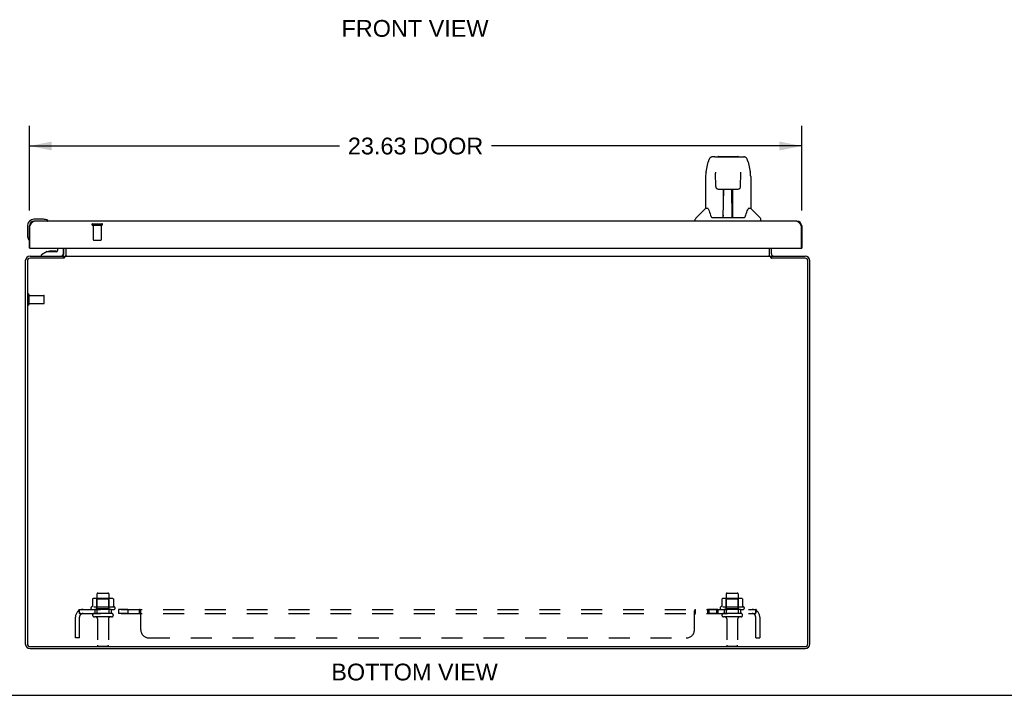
# Model space of a CAD drawing. Header units: inches. Extents: x 0 to 116, y 0 to 75.
# Tile 2 of 9: x 27 to 58, y 0 to 21. Entities that reach past the tile are written whole.
import ezdxf

# ---------------------------------------------------------------- set-up
doc = ezdxf.new("R2010")
doc.units = ezdxf.units.IN
doc.header["$LTSCALE"] = 6.394819
doc.header["$MEASUREMENT"] = 0
doc.linetypes.add('HIDDEN', pattern=[0.2, 0.1, -0.1])
doc.layers.get('0').update_dxf_attribs({"linetype": 'CONTINUOUS'})
for name, color, linetype in [('02___PRT_ALL_AXES', 7, 'CONTINUOUS'), ('DEFAULT_2', 8, 'HIDDEN'), ('DIMENSIONS', 7, 'CONTINUOUS')]:
    doc.layers.add(name, color=color, linetype=linetype)
doc.styles.get("Standard").update_dxf_attribs({"font": 'arial.ttf'})
doc.dimstyles.new('DIMSTYLE_1', dxfattribs={"dimtxt": 0.512953, "dimasz": 0.683938, "dimexe": 0.09, "dimexo": 0.07, "dimgap": 0.0375, "dimtad": 0, "dimtih": 1, "dimtoh": 1, "dimzin": 4, "dimdsep": 46, "dimtxsty": 'Standard', "dimblk": '_FILLED', "dimblk1": '_FILLED', "dimblk2": '_FILLED', "dimcen": 0.09, "dimazin": 1, "dimtfac": 1, "dimtdec": 3, "dimtofl": 0, "dimtmove": 0, "dimatfit": 3, "dimldrblk": '_FILLED', "dimfxl": 1, "dimtolj": 1, "dimtzin": 4, "dimarcsym": 0})

# ---------------------------------------------------------------- blocks, each defined once
blk = doc.blocks.new('_FILLED')
at = {"color": 0, "linetype": 'ByBlock'}
blk.add_solid([(0, 0), (-1, 0.2), (-1, -0.2)], dxfattribs=at)
blk = doc.blocks.new('*D4')
at = {"layer": 'DIMENSIONS', "color": 2, "linetype": 'Continuous'}
for p, q in [((27.742, 14.829), (27.742, 17.412)), ((51.367, 14.829), (51.367, 17.412)), ((27.742, 16.797), (37.229, 16.797)), ((51.367, 16.797), (41.88, 16.797))]:
    blk.add_line(p, q, dxfattribs=at)
at = {"layer": 'DIMENSIONS', "color": 2, "linetype": 'Continuous', "xscale": 0.6839378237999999, "yscale": 0.6839378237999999, "zscale": 0.6839378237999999, "rotation": 180}
blk.add_blockref('_FILLED', (27.742, 16.797), dxfattribs=at)
at = {"layer": 'DIMENSIONS', "color": 2, "linetype": 'Continuous', "xscale": 0.6839378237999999, "yscale": 0.6839378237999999, "zscale": 0.6839378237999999}
blk.add_blockref('_FILLED', (51.367, 16.797), dxfattribs=at)
at = {"layer": 'DIMENSIONS', "color": 2, "linetype": 'Continuous', "insert": (39.555, 17.053), "char_height": 0.513, "width": 4.13795, "attachment_point": 2, "line_spacing_factor": 0.9}
blk.add_mtext('23.63 DOOR', dxfattribs=at)

msp = doc.modelspace()

# ---------------------------------------------------------------- linework, layer by layer
at = {"color": 7, "linetype": 'Continuous'}
for p, q in [((48.444, 16.004), (48.509, 16.31)), ((48.713, 16.464), (48.633, 16.464)), ((48.714, 16.464), (49.517, 16.464)), ((48.719, 16.464), (48.718, 16.464)), ((48.824, 16.476), (49.411, 16.476)), ((49.517, 16.464), (49.602, 16.464)), ((49.726, 16.31), (49.791, 16.004)), ((48.729, 15.99), (48.729, 15.987)), ((48.729, 15.987), (48.73, 15.983)), ((48.73, 15.983), (48.73, 15.979)), ((48.73, 15.979), (48.73, 15.975)), ((48.73, 15.975), (48.73, 15.969)), ((48.737, 15.558), (48.73, 15.969)), ((49.498, 15.558), (49.505, 15.968)), ((49.505, 15.979), (49.505, 15.984)), ((49.505, 15.974), (49.505, 15.979)), ((49.505, 15.968), (49.505, 15.974)), ((48.428, 15.861), (48.428, 14.889)), ((49.806, 15.861), (49.806, 14.889)), ((48.737, 15.558), (48.737, 15.558)), ((48.818, 15.48), (48.938, 15.48)), ((48.968, 14.634), (48.983, 15.481)), ((48.976, 15.065), (48.976, 15.481)), ((48.982, 15.417), (48.976, 15.417)), ((49.243, 14.614), (49.228, 15.481)), ((49.229, 15.417), (49.259, 15.417)), ((49.232, 15.481), (49.232, 15.417)), ((49.259, 14.614), (49.259, 15.481)), ((49.297, 15.48), (49.417, 15.48)), ((48.979, 15.256), (48.976, 15.256)), ((48.979, 15.244), (48.976, 15.244)), ((49.259, 15.256), (49.232, 15.256)), ((49.259, 15.244), (49.232, 15.244)), ((48.423, 14.884), (48.125, 14.586)), ((48.501, 14.889), (48.428, 14.889)), ((49.236, 15.015), (49.259, 15.015)), ((49.259, 15.011), (49.236, 15.011)), ((49.806, 14.889), (49.733, 14.889)), ((49.812, 14.884), (50.11, 14.586)), ((28.172, 14.556), (27.882, 14.556)), ((28.21, 14.553), (28.172, 14.556)), ((28.307, 14.509), (28.307, 14.509)), ((48.113, 14.496), (48.113, 14.558)), ((48.632, 14.614), (49.603, 14.614)), ((48.969, 14.686), (48.969, 14.66)), ((48.976, 14.614), (48.976, 14.618)), ((49.243, 14.66), (49.242, 14.686)), ((50.121, 14.496), (50.121, 14.558)), ((27.682, 14.356), (27.682, 14.066)), ((27.742, 14.351), (27.755, 14.351)), ((51.367, 14.351), (51.354, 14.351)), ((27.682, 14.066), (27.685, 14.028)), ((27.727, 13.937), (27.728, 13.934)), ((27.77, 13.671), (27.742, 13.671)), ((28.286, 13.566), (28.116, 13.467)), ((28.286, 13.566), (28.569, 13.566)), ((28.45, 13.582), (28.38, 13.582)), ((28.52, 13.582), (28.45, 13.582)), ((28.45, 13.582), (28.45, 13.582)), ((28.6, 13.671), (28.6, 13.597)), ((28.785, 13.506), (28.785, 13.671)), ((51.339, 13.671), (51.367, 13.671)), ((28.116, 13.428), (28.116, 13.467)), ((28.792, 13.367), (28.792, 13.428)), ((28.813, 13.385), (28.792, 13.411)), ((50.422, 13.385), (50.442, 13.411)), ((50.442, 13.367), (50.442, 13.428)), ((0, 0), (116.269, 0))]:
    msp.add_line(p, q, dxfattribs=at)
at = {"color": 3, "linetype": 'Continuous'}
for p, q in [((51.222, 14.496), (27.887, 14.496)), ((27.742, 13.671), (27.742, 14.351)), ((27.755, 13.686), (27.755, 14.351)), ((51.354, 14.351), (51.354, 13.686)), ((51.367, 14.351), (51.367, 13.671)), ((27.77, 13.671), (51.339, 13.671)), ((28.792, 13.498), (28.792, 13.671)), ((28.867, 13.443), (28.867, 13.671)), ((50.367, 13.671), (50.367, 13.443)), ((50.442, 13.498), (50.442, 13.671)), ((27.617, 13.283), (27.617, 1.573)), ((27.68, 13.285), (27.68, 1.571)), ((28.789, 13.365), (27.76, 13.365)), ((27.762, 13.428), (28.792, 13.428)), ((28.805, 13.374), (28.801, 13.372)), ((28.819, 13.428), (28.819, 13.386)), ((28.819, 13.428), (50.415, 13.428)), ((50.415, 13.428), (50.415, 13.386)), ((50.442, 13.428), (51.472, 13.428)), ((51.474, 13.365), (50.445, 13.365)), ((51.554, 1.571), (51.554, 13.285)), ((51.617, 1.573), (51.617, 13.283)), ((27.76, 1.491), (51.474, 1.491)), ((27.762, 1.428), (51.472, 1.428))]:
    msp.add_line(p, q, dxfattribs=at)
at = {"color": 7, "linetype": 'Continuous'}
for points in [[(48.633, 16.464), (48.629, 16.464), (48.616, 16.463), (48.603, 16.459), (48.591, 16.454), (48.579, 16.447), (48.569, 16.439), (48.56, 16.431), (48.552, 16.421), (48.545, 16.41), (48.538, 16.399), (48.532, 16.386), (48.527, 16.373), (48.521, 16.358), (48.516, 16.341), (48.511, 16.323), (48.509, 16.31)], [(49.726, 16.31), (49.723, 16.323), (49.718, 16.341), (49.713, 16.358), (49.708, 16.373), (49.702, 16.387), (49.696, 16.399), (49.69, 16.411), (49.683, 16.421), (49.674, 16.431), (49.665, 16.44), (49.655, 16.448), (49.643, 16.454), (49.631, 16.459), (49.618, 16.463), (49.605, 16.464), (49.602, 16.464)], [(48.444, 16.004), (48.438, 15.973), (48.432, 15.934), (48.429, 15.894), (48.428, 15.861)], [(48.729, 15.993), (48.729, 15.993), (48.729, 15.993), (48.729, 15.993), (48.729, 15.992), (48.729, 15.992), (48.729, 15.991), (48.729, 15.99)], [(49.505, 15.984), (49.505, 15.987), (49.505, 15.989), (49.505, 15.99), (49.505, 15.991), (49.505, 15.992), (49.506, 15.993), (49.506, 15.993)], [(49.806, 15.86), (49.805, 15.894), (49.802, 15.934), (49.797, 15.974), (49.791, 16.004)], [(48.737, 15.558), (48.739, 15.545), (48.742, 15.532), (48.747, 15.52), (48.754, 15.51), (48.763, 15.501), (48.773, 15.493), (48.784, 15.487), (48.796, 15.483), (48.808, 15.48), (48.816, 15.48)], [(48.938, 15.48), (48.941, 15.48), (48.95, 15.48), (48.958, 15.481), (48.966, 15.481), (48.974, 15.481)], [(48.974, 15.481), (49.262, 15.481), (49.27, 15.481), (49.278, 15.481), (49.286, 15.48), (49.294, 15.48), (49.297, 15.48)], [(49.418, 15.48), (49.428, 15.481), (49.44, 15.483), (49.452, 15.487), (49.463, 15.494), (49.473, 15.501), (49.481, 15.511), (49.488, 15.522), (49.493, 15.533), (49.496, 15.546), (49.498, 15.558)], [(48.498, 14.889), (48.504, 14.879), (48.518, 14.851), (48.533, 14.815), (48.548, 14.773), (48.564, 14.725), (48.579, 14.677)], [(49.656, 14.677), (49.67, 14.723), (49.686, 14.771), (49.702, 14.814), (49.717, 14.85), (49.731, 14.878), (49.737, 14.889)], [(28.307, 14.509), (28.306, 14.509), (28.304, 14.51), (28.301, 14.511)], [(48.579, 14.677), (48.582, 14.669), (48.586, 14.656), (48.591, 14.646), (48.596, 14.637)], [(48.596, 14.637), (48.602, 14.63), (48.607, 14.624), (48.614, 14.619), (48.621, 14.615), (48.629, 14.614), (48.631, 14.614)], [(49.603, 14.614), (49.605, 14.614), (49.613, 14.615), (49.62, 14.619), (49.627, 14.623), (49.633, 14.629), (49.638, 14.637)], [(49.638, 14.637), (49.643, 14.645), (49.648, 14.656), (49.653, 14.668), (49.656, 14.677)], [(27.728, 13.934), (27.729, 13.932), (27.729, 13.932), (27.729, 13.931), (27.729, 13.931)], [(28.813, 13.385), (28.812, 13.384), (28.811, 13.382), (28.81, 13.381), (28.808, 13.379), (28.807, 13.377), (28.807, 13.376)], [(50.422, 13.385), (50.423, 13.384), (50.424, 13.382), (50.425, 13.381), (50.426, 13.379), (50.427, 13.377), (50.428, 13.376)]]:
    msp.add_lwpolyline(points, dxfattribs=at)
at = {"color": 3, "linetype": 'Continuous'}
for points in [[(27.755, 14.351), (27.761, 14.36), (27.766, 14.37), (27.772, 14.379), (27.777, 14.388), (27.783, 14.397), (27.788, 14.406), (27.794, 14.415), (27.799, 14.423), (27.805, 14.431), (27.81, 14.439), (27.816, 14.446), (27.821, 14.453), (27.827, 14.46), (27.832, 14.466), (27.838, 14.471), (27.843, 14.476), (27.849, 14.481), (27.854, 14.485), (27.86, 14.488), (27.865, 14.491), (27.871, 14.493), (27.876, 14.494), (27.882, 14.495), (27.887, 14.496)], [(51.222, 14.496), (51.228, 14.495), (51.233, 14.494), (51.239, 14.493), (51.244, 14.491), (51.25, 14.488), (51.255, 14.485), (51.261, 14.481), (51.266, 14.476), (51.272, 14.471), (51.277, 14.466), (51.283, 14.46), (51.288, 14.453), (51.294, 14.446), (51.299, 14.439), (51.305, 14.431), (51.31, 14.423), (51.316, 14.415), (51.321, 14.406), (51.327, 14.397), (51.332, 14.388), (51.338, 14.379), (51.343, 14.37), (51.349, 14.36), (51.354, 14.351)], [(28.766, 13.443), (28.767, 13.443), (28.767, 13.443), (28.768, 13.443), (28.768, 13.443), (28.769, 13.443), (28.77, 13.442), (28.771, 13.442), (28.773, 13.441), (28.774, 13.44), (28.775, 13.438), (28.778, 13.436)], [(28.778, 13.436), (28.779, 13.435), (28.781, 13.433), (28.783, 13.432)], [(28.783, 13.432), (28.784, 13.431), (28.786, 13.43), (28.787, 13.429)], [(28.787, 13.429), (28.789, 13.429), (28.79, 13.428), (28.791, 13.428), (28.792, 13.428)], [(28.801, 13.372), (28.8, 13.371), (28.798, 13.371), (28.797, 13.37), (28.796, 13.369), (28.795, 13.369), (28.794, 13.368), (28.793, 13.367), (28.792, 13.366), (28.791, 13.366), (28.789, 13.365)], [(28.819, 13.386), (28.818, 13.385), (28.817, 13.384), (28.816, 13.383), (28.815, 13.382), (28.814, 13.381), (28.813, 13.38), (28.812, 13.379), (28.811, 13.378), (28.81, 13.378), (28.809, 13.377), (28.808, 13.376), (28.807, 13.376), (28.806, 13.375), (28.805, 13.374)], [(28.852, 13.436), (28.85, 13.434), (28.848, 13.433), (28.847, 13.431), (28.846, 13.43), (28.845, 13.43), (28.844, 13.429), (28.843, 13.428), (28.841, 13.428), (28.84, 13.428), (28.839, 13.428)], [(28.855, 13.439), (28.854, 13.438), (28.853, 13.437), (28.852, 13.436)], [(28.867, 13.443), (28.866, 13.443), (28.865, 13.443), (28.864, 13.444), (28.863, 13.443), (28.862, 13.443), (28.86, 13.443), (28.859, 13.442), (28.858, 13.441), (28.856, 13.44), (28.855, 13.439)], [(50.367, 13.443), (50.368, 13.443), (50.369, 13.443), (50.37, 13.444), (50.372, 13.443), (50.373, 13.443), (50.374, 13.443), (50.376, 13.442), (50.377, 13.441), (50.378, 13.44), (50.379, 13.439)], [(50.379, 13.439), (50.381, 13.438), (50.382, 13.437), (50.383, 13.436), (50.385, 13.434)], [(50.385, 13.434), (50.386, 13.433), (50.387, 13.431), (50.389, 13.43), (50.39, 13.43), (50.391, 13.429), (50.392, 13.428), (50.393, 13.428), (50.394, 13.428), (50.395, 13.428)], [(50.415, 13.386), (50.416, 13.385), (50.417, 13.384), (50.419, 13.383), (50.42, 13.382), (50.421, 13.381), (50.422, 13.38), (50.423, 13.379), (50.424, 13.378), (50.425, 13.378), (50.426, 13.377), (50.427, 13.376), (50.428, 13.376), (50.429, 13.375), (50.43, 13.374), (50.433, 13.373)], [(50.433, 13.373), (50.434, 13.372), (50.435, 13.371), (50.436, 13.371), (50.437, 13.37), (50.439, 13.369), (50.44, 13.369), (50.441, 13.368), (50.442, 13.367), (50.443, 13.366), (50.444, 13.366), (50.445, 13.365)], [(50.447, 13.429), (50.446, 13.429), (50.445, 13.428), (50.443, 13.428), (50.442, 13.428)], [(50.452, 13.432), (50.451, 13.431), (50.449, 13.43), (50.447, 13.429)], [(50.46, 13.438), (50.457, 13.436), (50.455, 13.435), (50.454, 13.433), (50.452, 13.432)], [(50.469, 13.443), (50.468, 13.443), (50.468, 13.443), (50.467, 13.443), (50.466, 13.443), (50.466, 13.443), (50.465, 13.442), (50.463, 13.442), (50.462, 13.441), (50.461, 13.44), (50.46, 13.438)]]:
    msp.add_lwpolyline(points, dxfattribs=at)
at = {"color": 7, "linetype": 'Continuous'}
for centre, radius, start, end in [((48.824, 16.456), 0.0197, 90, 156.393), ((49.411, 16.456), 0.0197, 23.607, 90), ((48.437, 14.87), 0.0197, 90, 135), ((49.798, 14.87), 0.0197, 45, 90), ((27.882, 14.356), 0.2, 90, 180), ((27.882, 14.356), 0.14, 90, 180), ((28.172, 14.306), 0.25, 59.1101, 90), ((28.292, 14.511), 0.015, 270, 353.6204), ((28.292, 14.507), 0.015, 6.3796, 59.1101), ((48.153, 14.558), 0.0394, 135, 180), ((48.988, 14.633), 0.0197, 179, 270), ((48.988, 14.633), 0.0197, 260.739, 269.9232), ((49.223, 14.633), 0.0197, 270, 1), ((49.223, 14.633), 0.0197, 270.0771, 272.6469), ((50.082, 14.558), 0.0394, 0, 45), ((27.932, 14.066), 0.25, 180, 210.8899), ((27.731, 13.946), 0.015, 210.8899, 263.6204), ((27.727, 13.946), 0.015, 276.3796, 360), ((28.38, 13.492), 0.09, 90, 124.9249), ((28.52, 13.492), 0.09, 55.2472, 90), ((28.569, 13.597), 0.0317, 270, 360), ((28.706, 13.506), 0.0787, 270, 360), ((28.722, 13.498), 0.145, 308.7549, 311.9883), ((28.722, 13.498), 0.145, 336.1284, 360), ((50.512, 13.498), 0.145, 180, 203.8716), ((50.512, 13.498), 0.145, 228.0117, 231.2451)]:
    msp.add_arc(centre, radius, start, end, dxfattribs=at)
at = {"color": 3, "linetype": 'Continuous'}
for centre, radius, start, end in [((27.887, 14.351), 0.145, 90, 180), ((51.222, 14.351), 0.145, 0, 90), ((27.77, 13.686), 0.015, 180, 270), ((51.339, 13.686), 0.015, 270, 360), ((27.762, 13.283), 0.145, 90, 180), ((27.76, 13.285), 0.08, 90, 180), ((28.722, 13.498), 0.07, 273.2314, 360), ((50.512, 13.498), 0.07, 180, 266.7686), ((51.472, 13.283), 0.145, 0, 90), ((51.474, 13.285), 0.08, 0, 90), ((27.762, 1.573), 0.145, 180, 270), ((27.76, 1.571), 0.08, 180, 270), ((51.472, 1.573), 0.145, 270, 360), ((51.474, 1.571), 0.08, 270, 360)]:
    msp.add_arc(centre, radius, start, end, dxfattribs=at)
at = {"color": 7, "linetype": 'Continuous'}
for centre, start_param, end_param in [((48.968, 14.653), -1.369355, -1.264777), ((49.243, 14.653), -1.876815, -1.570796)]:
    msp.add_ellipse(centre, major_axis=(0.0394, 0), ratio=1, start_param=start_param, end_param=end_param, dxfattribs=at)
at = {"layer": '02___PRT_ALL_AXES', "color": 8, "linetype": 'HIDDEN'}
for p, q in [((29.693, 14.378), (29.693, 13.931)), ((29.693, 14.378), (29.941, 14.378)), ((29.941, 14.378), (29.941, 13.931)), ((27.735, 11.979), (27.735, 12.227)), ((27.735, 12.227), (28.182, 12.227)), ((27.735, 11.979), (28.182, 11.979)), ((29.809, 3.098), (29.809, 2.503)), ((30.175, 3.098), (30.175, 2.503)), ((49.059, 3.098), (49.059, 2.503)), ((49.425, 3.098), (49.425, 2.503)), ((30.348, 2.698), (29.637, 2.698)), ((29.658, 2.628), (29.742, 2.628)), ((29.742, 2.628), (29.742, 2.503)), ((30.242, 2.628), (29.742, 2.628)), ((30.242, 2.503), (29.742, 2.503)), ((30.242, 2.628), (30.242, 2.503)), ((30.242, 2.628), (30.326, 2.628)), ((30.471, 2.628), (30.471, 2.503)), ((30.752, 2.628), (30.471, 2.628)), ((30.752, 2.503), (30.471, 2.503)), ((30.752, 2.628), (30.752, 2.503)), ((48.803, 2.628), (48.483, 2.628)), ((48.483, 2.628), (48.483, 2.503)), ((48.803, 2.503), (48.483, 2.503)), ((48.522, 2.628), (48.522, 2.503)), ((48.764, 2.628), (48.764, 2.503)), ((48.803, 2.628), (48.803, 2.503)), ((49.598, 2.698), (48.887, 2.698)), ((48.908, 2.628), (48.992, 2.628)), ((49.492, 2.628), (48.992, 2.628)), ((48.992, 2.628), (48.992, 2.503)), ((49.492, 2.503), (48.992, 2.503)), ((49.492, 2.628), (49.576, 2.628)), ((49.492, 2.628), (49.492, 2.503)), ((29.826, 2.334), (29.826, 1.533)), ((30.158, 2.334), (30.158, 1.533)), ((49.076, 2.334), (49.076, 1.533)), ((49.408, 2.334), (49.408, 1.533))]:
    msp.add_line(p, q, dxfattribs=at)
at = {"layer": '02___PRT_ALL_AXES', "color": 7, "linetype": 'Continuous'}
for start, end in [(171.3788, 173.479), (167.6738, 168.0893)]:
    msp.add_arc((27.882, 14.356), 0.2, start, end, dxfattribs=at)
at = {"layer": '02___PRT_ALL_AXES', "color": 8, "linetype": 'HIDDEN'}
for centre, radius, start, end in [((29.992, 2.098), 0.698, 117.6814, 120.6631), ((29.992, 2.098), 0.698, 59.3369, 62.3186), ((49.242, 2.098), 0.698, 117.6814, 120.6631), ((49.242, 2.098), 0.698, 59.3369, 62.3186), ((29.658, 2.666), 0.0384, 124.4497, 270), ((30.326, 2.666), 0.0384, 270, 55.5503), ((48.908, 2.666), 0.0384, 124.4497, 270), ((49.576, 2.666), 0.0384, 270, 55.5503)]:
    msp.add_arc(centre, radius, start, end, dxfattribs=at)
at = {"layer": 'DEFAULT_2', "color": 8, "linetype": 'HIDDEN'}
for p, q in [((29.675, 14.421), (29.959, 14.421)), ((29.675, 14.378), (29.959, 14.378)), ((29.703, 13.921), (29.931, 13.921)), ((27.692, 11.961), (27.692, 12.245)), ((27.735, 11.961), (27.735, 12.245)), ((28.192, 11.989), (28.192, 12.217)), ((29.839, 3.128), (30.145, 3.128)), ((49.089, 3.128), (49.395, 3.128)), ((29.673, 2.942), (29.673, 2.724)), ((30.248, 2.964), (29.737, 2.964)), ((29.809, 2.944), (29.789, 2.964)), ((29.809, 2.648), (29.809, 2.944)), ((30.176, 2.944), (29.809, 2.944)), ((30.176, 2.944), (30.196, 2.964)), ((30.176, 2.648), (30.176, 2.944)), ((30.311, 2.942), (30.311, 2.724)), ((48.923, 2.942), (48.923, 2.724)), ((49.498, 2.964), (48.987, 2.964)), ((49.059, 2.944), (49.039, 2.964)), ((49.426, 2.944), (49.059, 2.944)), ((49.059, 2.648), (49.059, 2.944)), ((49.426, 2.944), (49.446, 2.964)), ((49.426, 2.648), (49.426, 2.944)), ((49.561, 2.942), (49.561, 2.724)), ((29.235, 2.574), (29.314, 2.477)), ((29.274, 2.503), (29.274, 2.628)), ((29.274, 2.628), (49.961, 2.628)), ((29.274, 2.503), (49.961, 2.503)), ((29.283, 2.526), (29.283, 2.528)), ((29.284, 2.525), (29.283, 2.526)), ((29.284, 2.523), (29.284, 2.525)), ((29.285, 2.522), (29.284, 2.523)), ((29.286, 2.52), (29.285, 2.522)), ((29.286, 2.519), (29.286, 2.52)), ((29.287, 2.517), (29.286, 2.519)), ((29.287, 2.516), (29.287, 2.517)), ((29.288, 2.515), (29.287, 2.516)), ((29.289, 2.513), (29.288, 2.515)), ((29.289, 2.512), (29.289, 2.513)), ((29.29, 2.511), (29.289, 2.512)), ((29.29, 2.51), (29.29, 2.511)), ((29.291, 2.509), (29.29, 2.51)), ((29.292, 2.507), (29.291, 2.509)), ((29.292, 2.506), (29.292, 2.507)), ((29.293, 2.505), (29.292, 2.506)), ((29.301, 2.485), (29.296, 2.49)), ((29.809, 2.648), (29.789, 2.628)), ((30.176, 2.648), (29.809, 2.648)), ((30.176, 2.648), (30.196, 2.628)), ((31.113, 2.503), (31.113, 2.628)), ((31.123, 2.623), (31.121, 2.624)), ((31.123, 2.496), (31.122, 2.498)), ((31.128, 2.616), (31.126, 2.619)), ((31.149, 2.574), (31.147, 2.575)), ((31.149, 2.477), (31.147, 2.477)), ((31.149, 2.003), (31.149, 2.574)), ((48.086, 2.574), (48.087, 2.575)), ((48.086, 2.003), (48.086, 2.574)), ((48.089, 2.577), (48.09, 2.579)), ((48.094, 2.477), (48.096, 2.478)), ((48.107, 2.616), (48.109, 2.619)), ((48.113, 2.498), (48.114, 2.499)), ((48.12, 2.628), (48.121, 2.628)), ((48.121, 2.503), (48.121, 2.628)), ((49.059, 2.648), (49.039, 2.628)), ((49.426, 2.648), (49.059, 2.648)), ((49.426, 2.648), (49.446, 2.628)), ((50, 2.574), (49.92, 2.477)), ((49.961, 2.503), (49.961, 2.628)), ((29.149, 1.753), (29.149, 2.391)), ((29.274, 1.753), (29.274, 2.391)), ((30.257, 2.397), (29.728, 2.397)), ((49.507, 2.397), (48.978, 2.397)), ((49.961, 1.753), (49.961, 2.391)), ((50.086, 2.391), (50.086, 1.753)), ((29.274, 1.753), (29.149, 1.753)), ((31.399, 1.753), (47.836, 1.753)), ((49.961, 1.753), (50.086, 1.753)), ((29.856, 1.503), (30.128, 1.503)), ((49.106, 1.503), (49.378, 1.503))]:
    msp.add_line(p, q, dxfattribs=at)
for points in [[(29.673, 2.724), (29.673, 2.723), (29.673, 2.722), (29.673, 2.721), (29.673, 2.72), (29.672, 2.719), (29.672, 2.719), (29.671, 2.718), (29.671, 2.718), (29.671, 2.717), (29.67, 2.717), (29.67, 2.717), (29.67, 2.717), (29.67, 2.716), (29.669, 2.716), (29.669, 2.716), (29.669, 2.716), (29.668, 2.716), (29.668, 2.715)], [(29.679, 2.952), (29.678, 2.951), (29.677, 2.95), (29.676, 2.949), (29.675, 2.947), (29.674, 2.945), (29.674, 2.944), (29.673, 2.942)], [(30.305, 2.952), (30.307, 2.951), (30.308, 2.95), (30.309, 2.949), (30.31, 2.947), (30.311, 2.945), (30.311, 2.944), (30.311, 2.942)], [(30.317, 2.715), (30.316, 2.716), (30.316, 2.716), (30.316, 2.716), (30.315, 2.716), (30.315, 2.716), (30.315, 2.717), (30.315, 2.717), (30.314, 2.717), (30.314, 2.717), (30.314, 2.718), (30.313, 2.718), (30.313, 2.719), (30.313, 2.719), (30.312, 2.72), (30.312, 2.721), (30.312, 2.722), (30.311, 2.723), (30.311, 2.724)], [(48.923, 2.724), (48.923, 2.723), (48.923, 2.722), (48.923, 2.721), (48.923, 2.72), (48.922, 2.719), (48.922, 2.719), (48.921, 2.718), (48.921, 2.718), (48.921, 2.717), (48.92, 2.717), (48.92, 2.717), (48.92, 2.717), (48.92, 2.716), (48.919, 2.716), (48.919, 2.716), (48.919, 2.716), (48.918, 2.716), (48.918, 2.715)], [(48.929, 2.952), (48.928, 2.951), (48.927, 2.95), (48.926, 2.949), (48.925, 2.947), (48.924, 2.945), (48.924, 2.944), (48.923, 2.942)], [(49.555, 2.952), (49.557, 2.951), (49.558, 2.95), (49.559, 2.949), (49.56, 2.947), (49.561, 2.945), (49.561, 2.944), (49.561, 2.942)], [(49.567, 2.715), (49.566, 2.716), (49.566, 2.716), (49.566, 2.716), (49.565, 2.716), (49.565, 2.716), (49.565, 2.717), (49.565, 2.717), (49.564, 2.717), (49.564, 2.717), (49.564, 2.718), (49.563, 2.718), (49.563, 2.719), (49.563, 2.719), (49.562, 2.72), (49.562, 2.721), (49.562, 2.722), (49.561, 2.723), (49.561, 2.724)], [(29.235, 2.574), (29.237, 2.575), (29.239, 2.577), (29.24, 2.579), (29.242, 2.582), (29.244, 2.584), (29.245, 2.587), (29.247, 2.59), (29.248, 2.593), (29.25, 2.596), (29.251, 2.599)], [(29.251, 2.599), (29.254, 2.606), (29.255, 2.609), (29.256, 2.611), (29.258, 2.614), (29.259, 2.616), (29.26, 2.619), (29.262, 2.621), (29.264, 2.623), (29.265, 2.624), (29.267, 2.626), (29.268, 2.627), (29.27, 2.627), (29.271, 2.628), (29.273, 2.628), (29.274, 2.628)], [(29.274, 2.562), (29.274, 2.562), (29.274, 2.562), (29.274, 2.563), (29.274, 2.562), (29.274, 2.562), (29.274, 2.562), (29.274, 2.562), (29.274, 2.561), (29.274, 2.561), (29.274, 2.561), (29.274, 2.56), (29.274, 2.56), (29.274, 2.559)], [(29.283, 2.528), (29.282, 2.53), (29.282, 2.531), (29.281, 2.531), (29.281, 2.532), (29.281, 2.533), (29.28, 2.534), (29.28, 2.535), (29.28, 2.536), (29.28, 2.537), (29.279, 2.538), (29.279, 2.539), (29.279, 2.54), (29.278, 2.541), (29.278, 2.541), (29.278, 2.542), (29.278, 2.543), (29.277, 2.544), (29.277, 2.545), (29.277, 2.546), (29.277, 2.547), (29.276, 2.548), (29.276, 2.548), (29.276, 2.549), (29.276, 2.55), (29.276, 2.551), (29.275, 2.552), (29.275, 2.552), (29.275, 2.553), (29.275, 2.554), (29.275, 2.555), (29.275, 2.555), (29.274, 2.556), (29.274, 2.557), (29.274, 2.558), (29.274, 2.558), (29.274, 2.559), (29.274, 2.56), (29.274, 2.56), (29.274, 2.561), (29.274, 2.561), (29.274, 2.562), (29.274, 2.562), (29.274, 2.562)], [(29.296, 2.49), (29.294, 2.491), (29.292, 2.493), (29.29, 2.495), (29.288, 2.496), (29.286, 2.498), (29.284, 2.499), (29.282, 2.5), (29.28, 2.501), (29.278, 2.502), (29.276, 2.502), (29.275, 2.503), (29.274, 2.503)], [(29.297, 2.499), (29.297, 2.499), (29.297, 2.499), (29.296, 2.499), (29.296, 2.499), (29.296, 2.499), (29.296, 2.5), (29.296, 2.5), (29.295, 2.501), (29.295, 2.501), (29.295, 2.501), (29.295, 2.502), (29.294, 2.502), (29.294, 2.503), (29.294, 2.503), (29.294, 2.504), (29.293, 2.504), (29.293, 2.505), (29.293, 2.505)], [(29.294, 2.502), (29.294, 2.502), (29.294, 2.502), (29.295, 2.501), (29.295, 2.501), (29.295, 2.5), (29.296, 2.5), (29.296, 2.5), (29.296, 2.499), (29.296, 2.499), (29.296, 2.499), (29.297, 2.499), (29.297, 2.499), (29.297, 2.499)], [(29.314, 2.477), (29.314, 2.477), (29.313, 2.477), (29.313, 2.477), (29.312, 2.477), (29.311, 2.477), (29.31, 2.477), (29.309, 2.478), (29.308, 2.479), (29.307, 2.48), (29.305, 2.481), (29.304, 2.482), (29.303, 2.483), (29.301, 2.485)], [(31.132, 2.609), (31.13, 2.611), (31.129, 2.614), (31.128, 2.616), (31.126, 2.619), (31.124, 2.621), (31.123, 2.623), (31.121, 2.624), (31.12, 2.626), (31.118, 2.627), (31.117, 2.627), (31.115, 2.628), (31.114, 2.628), (31.113, 2.628)], [(31.122, 2.498), (31.121, 2.499), (31.119, 2.5), (31.118, 2.501), (31.117, 2.502), (31.116, 2.502), (31.114, 2.503), (31.113, 2.503)], [(31.121, 2.499), (31.119, 2.5), (31.118, 2.501)], [(31.126, 2.493), (31.124, 2.495), (31.123, 2.496)], [(31.131, 2.485), (31.13, 2.486), (31.129, 2.488), (31.128, 2.49), (31.126, 2.493)], [(31.135, 2.481), (31.134, 2.482), (31.133, 2.483), (31.131, 2.485)], [(31.138, 2.593), (31.136, 2.599), (31.134, 2.603), (31.133, 2.606), (31.132, 2.609)], [(31.149, 2.477), (31.147, 2.477), (31.146, 2.477), (31.144, 2.477), (31.143, 2.477), (31.142, 2.477), (31.14, 2.477), (31.139, 2.478), (31.138, 2.479), (31.136, 2.48), (31.135, 2.481), (31.134, 2.482), (31.133, 2.483)], [(31.147, 2.575), (31.146, 2.577), (31.145, 2.579), (31.143, 2.582), (31.142, 2.584), (31.141, 2.587), (31.139, 2.59), (31.138, 2.593)], [(31.146, 2.577), (31.145, 2.579), (31.143, 2.582), (31.142, 2.584), (31.141, 2.587), (31.139, 2.59)], [(31.143, 2.477), (31.142, 2.477), (31.14, 2.477)], [(48.086, 2.477), (48.088, 2.477), (48.089, 2.477), (48.09, 2.477), (48.092, 2.477), (48.093, 2.477), (48.094, 2.477), (48.096, 2.478), (48.097, 2.479), (48.098, 2.48), (48.1, 2.481), (48.101, 2.482), (48.102, 2.483)], [(48.086, 2.477), (48.088, 2.477), (48.089, 2.477), (48.09, 2.477), (48.092, 2.477)], [(48.087, 2.575), (48.089, 2.577), (48.09, 2.579), (48.091, 2.582), (48.093, 2.584), (48.094, 2.587), (48.095, 2.59), (48.097, 2.593), (48.099, 2.599)], [(48.091, 2.582), (48.093, 2.584), (48.094, 2.587), (48.095, 2.59)], [(48.097, 2.479), (48.098, 2.48), (48.1, 2.481)], [(48.099, 2.599), (48.1, 2.603), (48.102, 2.606), (48.103, 2.609)], [(48.101, 2.482), (48.102, 2.483), (48.103, 2.485), (48.104, 2.486)], [(48.103, 2.609), (48.104, 2.611), (48.106, 2.614), (48.107, 2.616), (48.109, 2.619), (48.11, 2.621), (48.112, 2.623), (48.114, 2.624), (48.115, 2.626), (48.117, 2.627), (48.118, 2.627), (48.119, 2.628), (48.12, 2.628), (48.121, 2.628)], [(48.104, 2.486), (48.106, 2.488), (48.107, 2.49)], [(48.107, 2.49), (48.109, 2.493), (48.11, 2.495), (48.112, 2.496), (48.113, 2.498), (48.114, 2.499), (48.115, 2.5), (48.117, 2.501), (48.118, 2.502), (48.119, 2.502), (48.12, 2.503), (48.121, 2.503)], [(48.119, 2.502), (48.12, 2.503), (48.121, 2.503)], [(49.92, 2.477), (49.921, 2.477), (49.921, 2.477), (49.922, 2.477), (49.923, 2.477), (49.924, 2.477), (49.925, 2.477), (49.926, 2.478), (49.927, 2.479), (49.928, 2.48), (49.929, 2.481), (49.931, 2.482), (49.932, 2.483), (49.934, 2.485), (49.937, 2.488)], [(49.937, 2.488), (49.939, 2.49), (49.941, 2.491), (49.943, 2.493), (49.945, 2.495), (49.947, 2.496), (49.949, 2.498), (49.951, 2.499), (49.953, 2.5), (49.955, 2.501), (49.957, 2.502), (49.958, 2.502), (49.96, 2.503), (49.961, 2.503)], [(49.961, 2.563), (49.961, 2.562), (49.961, 2.562), (49.961, 2.562), (49.961, 2.562), (49.961, 2.562), (49.961, 2.561), (49.961, 2.561), (49.961, 2.56), (49.961, 2.56), (49.961, 2.559), (49.961, 2.559), (49.961, 2.558), (49.96, 2.557), (49.96, 2.557), (49.96, 2.556), (49.96, 2.556), (49.96, 2.555), (49.96, 2.554), (49.96, 2.554), (49.96, 2.553), (49.959, 2.552), (49.959, 2.552), (49.959, 2.551), (49.959, 2.55), (49.959, 2.55), (49.959, 2.549), (49.958, 2.548), (49.958, 2.547), (49.958, 2.547), (49.958, 2.546), (49.958, 2.545), (49.957, 2.544), (49.957, 2.543), (49.957, 2.543), (49.957, 2.542), (49.956, 2.541), (49.956, 2.54), (49.956, 2.539), (49.956, 2.539), (49.955, 2.538), (49.955, 2.537), (49.955, 2.536), (49.955, 2.535), (49.954, 2.534), (49.954, 2.533), (49.954, 2.532), (49.953, 2.532), (49.953, 2.531), (49.953, 2.53), (49.952, 2.529), (49.952, 2.528), (49.952, 2.527), (49.951, 2.526), (49.951, 2.525), (49.951, 2.524), (49.95, 2.523), (49.95, 2.522), (49.949, 2.521), (49.949, 2.52), (49.949, 2.52), (49.948, 2.519), (49.948, 2.518), (49.948, 2.517), (49.947, 2.516), (49.947, 2.515), (49.947, 2.515), (49.946, 2.514), (49.946, 2.513), (49.945, 2.512), (49.945, 2.511), (49.945, 2.511), (49.944, 2.51), (49.944, 2.509), (49.944, 2.509), (49.943, 2.508), (49.943, 2.507), (49.943, 2.507), (49.942, 2.506), (49.942, 2.505), (49.942, 2.505), (49.941, 2.504), (49.941, 2.503), (49.941, 2.503), (49.94, 2.502), (49.94, 2.502), (49.94, 2.501), (49.939, 2.501), (49.939, 2.5), (49.939, 2.5), (49.939, 2.5), (49.939, 2.499), (49.938, 2.499), (49.938, 2.499)], [(49.938, 2.499), (49.938, 2.499), (49.938, 2.499), (49.938, 2.499), (49.938, 2.499), (49.938, 2.499), (49.938, 2.499), (49.939, 2.499), (49.939, 2.5), (49.939, 2.5), (49.939, 2.5), (49.94, 2.501), (49.94, 2.501), (49.94, 2.501), (49.941, 2.502), (49.941, 2.502)], [(49.981, 2.606), (49.98, 2.609), (49.978, 2.611), (49.977, 2.614), (49.976, 2.616), (49.974, 2.619), (49.973, 2.621), (49.971, 2.623), (49.969, 2.624), (49.968, 2.626), (49.966, 2.627), (49.965, 2.627), (49.963, 2.628), (49.962, 2.628), (49.961, 2.628)], [(49.961, 2.559), (49.961, 2.56), (49.961, 2.56), (49.961, 2.561), (49.961, 2.561), (49.961, 2.561), (49.961, 2.562), (49.961, 2.562), (49.961, 2.562), (49.961, 2.562), (49.961, 2.563)], [(50, 2.574), (49.998, 2.575), (49.996, 2.577), (49.994, 2.579), (49.993, 2.582), (49.991, 2.584), (49.99, 2.587), (49.988, 2.59), (49.987, 2.593), (49.985, 2.596), (49.984, 2.599), (49.981, 2.606)]]:
    msp.add_lwpolyline(points, dxfattribs=at)
for centre, radius, start, end in [((29.675, 14.399), 0.0215, 90, 270), ((29.959, 14.399), 0.0215, 270, 90), ((29.703, 13.931), 0.01, 180, 270), ((29.931, 13.931), 0.01, 270, 360), ((27.714, 12.245), 0.0215, 360, 180), ((28.182, 12.217), 0.01, 360, 90), ((27.714, 11.961), 0.0215, 180, 0), ((28.182, 11.989), 0.01, 270, 0), ((29.839, 3.098), 0.03, 90, 180), ((30.145, 3.098), 0.03, 0, 90), ((49.089, 3.098), 0.03, 90, 180), ((49.395, 3.098), 0.03, 0, 90), ((29.737, 2.823), 0.141, 90, 113.95), ((30.248, 2.823), 0.141, 66.05, 90), ((48.987, 2.823), 0.141, 90, 113.95), ((49.498, 2.823), 0.141, 66.05, 90), ((29.386, 2.391), 0.237, 90, 180), ((29.386, 2.391), 0.112, 90, 180), ((29.728, 2.45), 0.053, 90, 270), ((30.257, 2.45), 0.053, 270, 90), ((48.978, 2.45), 0.053, 90, 270), ((49.507, 2.45), 0.053, 270, 90), ((49.849, 2.391), 0.237, 0, 90), ((49.849, 2.391), 0.112, 0, 90), ((29.764, 2.334), 0.0625, 0, 90), ((30.221, 2.334), 0.0625, 90, 180), ((49.014, 2.334), 0.0625, 0, 90), ((49.471, 2.334), 0.0625, 90, 180), ((31.399, 2.003), 0.25, 180, 270), ((47.836, 2.003), 0.25, 270, 360), ((29.856, 1.533), 0.03, 180, 270), ((30.128, 1.533), 0.03, 270, 360), ((49.106, 1.533), 0.03, 180, 270), ((49.378, 1.533), 0.03, 270, 360)]:
    msp.add_arc(centre, radius, start, end, dxfattribs=at)

# ---------------------------------------------------------------- texts
at = {"layer": 'DIMENSIONS', "color": 2, "linetype": 'Continuous', "attachment_point": 2, "line_spacing_factor": 0.9}
for s, insert, char_height, width in [('FRONT VIEW', (39.538, 20.65), 0.513, 4.48882), ('BOTTOM VIEW', (39.523, 0.968), 0.51295, 5.08377)]:
    msp.add_mtext(s, dxfattribs=dict(at, insert=insert, char_height=char_height, width=width))

# ---------------------------------------------------------------- dimensions: what is measured, and where the dimension line sits
at = {"layer": 'DIMENSIONS', "color": 2, "linetype": 'Continuous'}
dim = msp.add_linear_dim(base=(27.742355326, 16.79681262), p1=(51.367355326, 14.759422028), p2=(27.742355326, 14.759422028), angle=180, text='<> DOOR', dimstyle='DIMSTYLE_1', dxfattribs=at)
dim.commit()
dim.dimension.update_dxf_attribs({"geometry": '*D4', "text_midpoint": (39.554855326, 16.79681262), "dimtype": 160})

doc.saveas('drawing.dxf')
